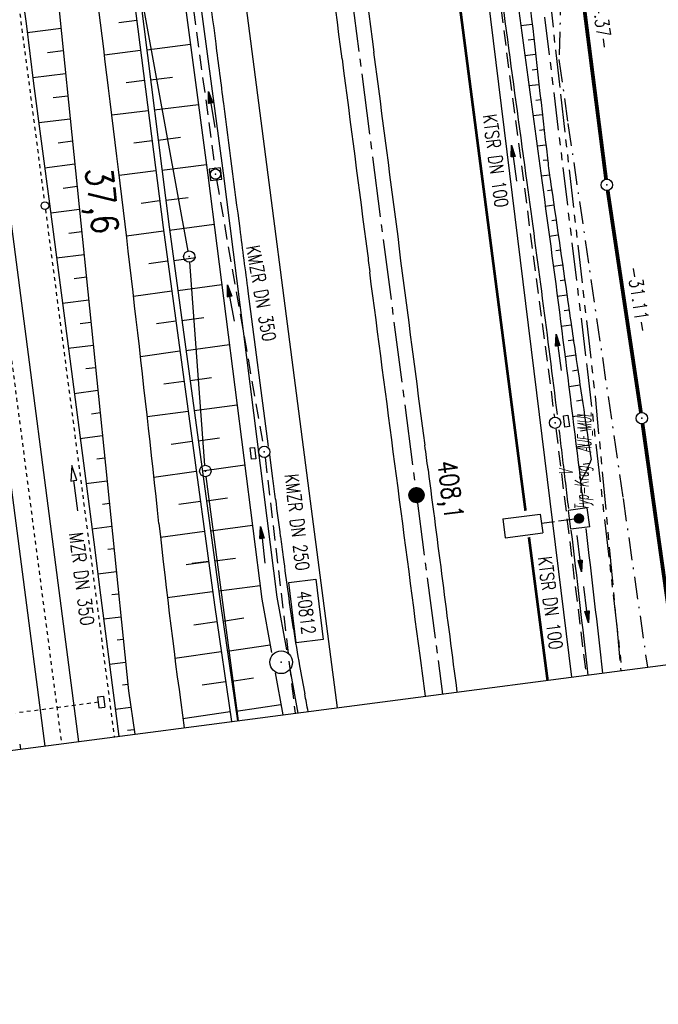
# Model space of a CAD drawing. Extents: x 446005 to 446745, y 447032 to 448234.
# Tile 24 of 127: x 446413 to 446497, y 447032 to 447162. Entities that reach past the tile are written whole.
import ezdxf
from ezdxf.enums import TextEntityAlignment as Align

# ---------------------------------------------------------------- set-up
doc = ezdxf.new("R2010")
doc.units = 0
doc.header["$LTSCALE"] = 2
doc.header["$MEASUREMENT"] = 0
for name, pattern in [('ACAD_ISO03W100', [0.5, 0.25, -0.25]), ('ACAD_ISO10W100W', [0.5, 0.25, -0.25]), ('ACHSE', [5.5, 4, -0.5, 0.5, -0.5]), ('AUSGEZOGEN', [0]), ('BAB-FM2', [2.6, 1.5, -0.5, 0.1, -0.5]), ('EINAUSFÄDELUNG', [3.5, 2.5, -1]), ('GESTRICH-X2', [1.5, 1, -0.5]), ('PHANTOMX2', [5, 2.5, -0.5, 0.5, -0.5, 0.5, -0.5]), ('STRICHLINIEX2', [0.5, 0.25, -0.25])]:
    doc.linetypes.add(name, pattern=pattern)
doc.layers.get('0').update_dxf_attribs({"linetype": 'AUSGEZOGEN'})
for name, color, linetype in [('201-ABSTAND', 8, 'AUSGEZOGEN'), ('201-GRENZL-BAB', 7, 'AUSGEZOGEN'), ('201-GRENZP-BAB', 7, 'AUSGEZOGEN'), ('ACHSETOP', 250, 'ACHSE'), ('ANMERKUNG', 7, 'CONTINUOUS'), ('BAB_FM', 5, 'BAB-FM2'), ('BOESCHG', 250, 'AUSGEZOGEN'), ('DB-Bahnachse', 7, 'CONTINUOUS'), ('DB-Bestand', 8, 'CONTINUOUS'), ('DB-Böschungen', 15, 'CONTINUOUS'), ('DB-Gleisachse', 7, 'CONTINUOUS'), ('DB-Kabelanlagen', 15, 'CONTINUOUS'), ('DB-Tiefenentwässerung', 15, 'CONTINUOUS'), ('EINAUSF', 250, 'EINAUSFÄDELUNG'), ('FBRTOP', 250, 'AUSGEZOGEN'), ('HEKT_B', 250, 'CONTINUOUS'), ('KANAL', 7, 'GESTRICH-X2'), ('Lichtwellenleiter COLT', 46, 'PHANTOMX2'), ('Lichtwellenleiter GLH', 46, 'PHANTOMX2'), ('MULDE', 250, 'AUSGEZOGEN'), ('PFEIL', 7, 'CONTINUOUS'), ('PFEILTOP', 200, 'AUSGEZOGEN'), ('PP', 7, 'AUSGEZOGEN'), ('SB', 1, 'CONTINUOUS'), ('SCHSYMBOL', 200, 'AUSGEZOGEN'), ('TEXTO', 4, 'CONTINUOUS')]:
    doc.layers.add(name, color=color, linetype=linetype)
doc.styles.add('ROMANS', font='romans.shx', dxfattribs={"width": 0.8})

# ---------------------------------------------------------------- blocks, each defined once
blk = doc.blocks.new('*X15')
at = {"color": 0}
for p, q in [((212.23, 257.39), (213.24, 258.4)), ((212.24, 257.33), (213.31, 258.4)), ((212.24, 257.47), (213.17, 258.4)), ((212.24, 257.26), (213.37, 258.39)), ((212.24, 257.55), (213.09, 258.39)), ((212.25, 257.2), (213.43, 258.38)), ((212.26, 257.63), (213, 258.37)), ((212.27, 257.14), (213.49, 258.37)), ((212.28, 257.09), (213.55, 258.35)), ((212.29, 257.73), (212.9, 258.35)), ((212.3, 257.04), (213.6, 258.33)), ((212.32, 256.99), (213.65, 258.31)), ((212.34, 257.86), (212.78, 258.29)), ((212.35, 256.94), (213.69, 258.29)), ((212.37, 256.9), (213.74, 258.26)), ((212.4, 256.85), (213.78, 258.24)), ((212.43, 256.81), (213.83, 258.21)), ((212.46, 256.77), (213.86, 258.18)), ((212.49, 256.73), (213.9, 258.14)), ((212.53, 256.7), (213.94, 258.11)), ((212.56, 256.66), (213.97, 258.07)), ((212.6, 256.63), (214.01, 258.03)), ((212.64, 256.6), (214.04, 257.99)), ((212.68, 256.57), (214.07, 257.95)), ((212.73, 256.54), (214.09, 257.91)), ((212.77, 256.52), (214.12, 257.86)), ((212.82, 256.49), (214.14, 257.82)), ((212.87, 256.47), (214.16, 257.77)), ((212.92, 256.45), (214.18, 257.72)), ((212.97, 256.44), (214.2, 257.66)), ((213.03, 256.42), (214.21, 257.6)), ((213.09, 256.41), (214.22, 257.54)), ((213.16, 256.41), (214.23, 257.48)), ((213.22, 256.4), (214.23, 257.41)), ((213.3, 256.41), (214.23, 257.34)), ((213.38, 256.41), (214.22, 257.26)), ((213.46, 256.43), (214.2, 257.17)), ((213.56, 256.46), (214.18, 257.07)), ((213.69, 256.51), (214.12, 256.95))]:
    blk.add_line(p, q, dxfattribs=at)
blk = doc.blocks.new('SRMAST2')
at = {"color": 0}
blk.add_circle((0, 0), 0.999, dxfattribs=at)
blk.add_point((0, 0), dxfattribs=at)
blk.add_blockref('*X15', (-213.23, -257.4))
blk = doc.blocks.new('20')
blk.add_lwpolyline([(-0.75, -0.75), (0.75, -0.75), (0.75, 0.75), (-0.75, 0.75)], close=True)
blk.add_circle((0, 0), 0.676)
blk.add_point((0, 0))
blk = doc.blocks.new('GST')
at = {"color": 0}
blk.add_circle((0, 0), 0.75, dxfattribs=at)
blk.add_point((0, 0), dxfattribs=at)
blk = doc.blocks.new('17')
blk.add_lwpolyline([(-0.76, -1.22), (0.75, -1.22), (0.75, -1.8), (-0.76, -1.8)], close=True)
blk.add_blockref('GST', (0, 0))
blk = doc.blocks.new('13')
blk.add_lwpolyline([(0.76, 1.22), (-0.75, 1.22), (-0.75, 1.8), (0.76, 1.8)], close=True)
at = {"rotation": 180}
blk.add_blockref('GST', (0, 0), dxfattribs=at)
blk = doc.blocks.new('PP')
at = {"color": 0}
blk.add_circle((0, -0.01), 1.49, dxfattribs=at)
blk.add_point((0, 0), dxfattribs=at)
blk = doc.blocks.new('PFEIL2')
at = {"color": 0}
for p, q in [((0.88, 0), (-2.4, -0.01)), ((0.88, -0.27), (0.88, 0.28)), ((0.88, 0.28), (2.43, 0.01)), ((0.91, 0.27), (0.88, 0.26)), ((0.97, 0.26), (0.88, 0.25)), ((1.02, 0.25), (0.88, 0.23)), ((1.07, 0.24), (0.88, 0.21)), ((1.13, 0.23), (0.88, 0.19)), ((1.18, 0.22), (0.88, 0.17)), ((1.24, 0.21), (0.88, 0.15)), ((1.29, 0.21), (0.88, 0.14)), ((1.34, 0.2), (0.88, 0.12)), ((1.4, 0.19), (0.88, 0.1)), ((1.45, 0.18), (0.88, 0.08)), ((1.51, 0.17), (0.88, 0.06)), ((1.56, 0.16), (0.88, 0.04)), ((1.61, 0.15), (0.88, 0.02)), ((1.67, 0.14), (0.88, 0.01)), ((1.72, 0.13), (0.88, -0.01)), ((1.78, 0.12), (0.88, -0.03)), ((1.83, 0.11), (0.88, -0.05)), ((1.88, 0.1), (0.88, -0.07)), ((1.94, 0.09), (0.88, -0.09)), ((2.05, 0.08), (0.88, -0.12)), ((1.99, 0.08), (0.88, -0.11)), ((2.1, 0.07), (0.88, -0.14)), ((2.15, 0.06), (0.88, -0.16)), ((2.21, 0.05), (0.88, -0.18)), ((2.26, 0.04), (0.88, -0.2)), ((2.32, 0.03), (0.88, -0.22)), ((2.37, 0.02), (0.88, -0.23)), ((2.42, 0.01), (0.88, -0.25)), ((2.43, 0.01), (0.88, -0.27))]:
    blk.add_line(p, q, dxfattribs=at)

msp = doc.modelspace()

# ---------------------------------------------------------------- linework, layer by layer
msp.add_line((446155.57, 447031.76), (446744.56, 447108.75))
at = {"layer": '201-GRENZL-BAB'}
msp.add_line((446441.62, 447069.15), (446437.35, 447101.34), dxfattribs=at)
at = {"layer": '201-GRENZL-BAB', "flags": 128}
for points in [[(446435, 447131.09), (446417.1, 447229.21)], [(446437.19, 447102.83), (446435.19, 447129.6)]]:
    msp.add_lwpolyline(points, dxfattribs=at)
at = {"layer": '201-GRENZL-BAB', "const_width": 0.5, "flags": 128}
for points in [[(446484.7, 447183.08), (446490.13, 447140.55)], [(446494.73, 447109.78), (446490.34, 447139.07)], [(446499.04, 447079.11), (446494.94, 447108.3)]]:
    msp.add_lwpolyline(points, dxfattribs=at)
at = {"layer": 'ACHSETOP'}
for p, q in [((446452.2, 447198.07), (446465.11, 447098.9)), ((446465.11, 447098.9), (446468.53, 447072.67))]:
    msp.add_line(p, q, dxfattribs=at)
at = {"layer": 'BAB_FM'}
for p, q in [((446484.51, 447175.57), (446483.9, 447156.33)), ((446483.9, 447156.33), (446485.1, 447147.91)), ((446485.1, 447147.91), (446492.37, 447098.44)), ((446492.37, 447098.44), (446495.59, 447076.21))]:
    msp.add_line(p, q, dxfattribs=at)
at = {"layer": 'BOESCHG'}
for p, q in [((446422.92, 447203.28), (446431.67, 447134.17)), ((446423.71, 447203.39), (446432.46, 447134.27)), ((446417.76, 447164.84), (446427.11, 447073.09)), ((446425.83, 447161.24), (446428.21, 447161.54)), ((446478.87, 447160.84), (446480.38, 447161.01)), ((446429.51, 447157.63), (446435.29, 447158.36)), ((446479.87, 447158.94), (446480.6, 447159.02)), ((446423.94, 447156.97), (446428.71, 447157.57)), ((446479.41, 447156.88), (446480.82, 447157.04)), ((446430.01, 447153.66), (446432.92, 447154.03)), ((446480.36, 447154.97), (446481.05, 447155.05)), ((446426.82, 447153.3), (446429.21, 447153.6)), ((446479.94, 447152.91), (446481.27, 447153.06)), ((446430.51, 447149.69), (446436.35, 447150.43)), ((446480.85, 447151), (446481.5, 447151.08)), ((446424.92, 447149.03), (446429.71, 447149.63)), ((446480.48, 447148.95), (446481.73, 447149.09)), ((446431.01, 447145.72), (446433.95, 447146.09)), ((446481.35, 447147.03), (446481.95, 447147.1)), ((446427.81, 447145.36), (446430.22, 447145.67)), ((446481.02, 447144.98), (446482.18, 447145.11)), ((446431.52, 447141.76), (446437.41, 447142.5)), ((446481.85, 447143.06), (446482.41, 447143.13)), ((446425.88, 447141.09), (446430.72, 447141.7)), ((446481.56, 447140.99), (446482.66, 447141.14)), ((446482.39, 447139.08), (446482.95, 447139.16)), ((446428.79, 447137.42), (446431.22, 447137.73)), ((446432.02, 447137.79), (446434.97, 447138.16)), ((446482.11, 447137.02), (446483.24, 447137.18)), ((446432.53, 447133.82), (446438.42, 447134.62)), ((446482.95, 447135.12), (446483.52, 447135.21)), ((446426.83, 447133.09), (446431.73, 447133.76)), ((446431.67, 447134.17), (446438.45, 447084.44)), ((446432.46, 447134.27), (446439.24, 447084.55)), ((446482.64, 447133.06), (446483.81, 447133.23)), ((446483.5, 447131.16), (446484.1, 447131.25)), ((446429.78, 447129.46), (446432.27, 447129.8)), ((446433.07, 447129.86), (446435.99, 447130.25)), ((446483.17, 447129.09), (446484.39, 447129.27)), ((446433.61, 447125.89), (446439.43, 447126.69)), ((446484.05, 447127.2), (446484.67, 447127.29)), ((446427.77, 447125.15), (446432.81, 447125.84)), ((446483.69, 447125.13), (446484.96, 447125.31)), ((446484.6, 447123.24), (446485.25, 447123.33)), ((446430.79, 447121.52), (446433.35, 447121.87)), ((446434.15, 447121.93), (446437.04, 447122.32)), ((446484.21, 447121.16), (446485.54, 447121.35)), ((446485.14, 447119.27), (446485.82, 447119.37)), ((446428.68, 447117.2), (446433.89, 447117.91)), ((446434.69, 447117.97), (446440.44, 447118.75)), ((446484.72, 447117.19), (446486.11, 447117.39)), ((446485.69, 447115.31), (446486.4, 447115.41)), ((446431.78, 447113.58), (446434.43, 447113.94)), ((446435.23, 447114), (446438.08, 447114.39)), ((446485.22, 447113.22), (446486.69, 447113.44)), ((446486.22, 447111.34), (446486.98, 447111.46)), ((446429.58, 447109.25), (446434.97, 447109.98)), ((446435.77, 447110.04), (446441.45, 447110.81)), ((446485.71, 447109.25), (446487.27, 447109.48)), ((446486.76, 447107.38), (446487.56, 447107.5)), ((446432.76, 447105.64), (446435.51, 447106.02)), ((446436.31, 447106.08), (446439.13, 447106.46)), ((446486.2, 447105.28), (446487.86, 447105.52)), ((446430.46, 447101.29), (446436.05, 447102.05)), ((446436.85, 447102.11), (446442.46, 447102.88)), ((446487.96, 447103.06), (446487.11, 447102.94)), ((446433.74, 447097.7), (446436.59, 447098.09)), ((446437.39, 447098.15), (446440.17, 447098.53)), ((446431.32, 447093.34), (446437.13, 447094.13)), ((446437.93, 447094.19), (446443.47, 447094.94)), ((446438.47, 447090.22), (446441.22, 447090.6)), ((446434.72, 447089.76), (446437.67, 447090.16)), ((446439.01, 447086.26), (446444.47, 447087)), ((446432.23, 447085.39), (446438.21, 447086.2)), ((446438.45, 447084.44), (446440.7, 447069.03)), ((446439.24, 447084.55), (446441.49, 447069.13)), ((446439.57, 447082.3), (446442.33, 447082.7)), ((446435.75, 447081.8), (446438.77, 447082.24)), ((446440.15, 447078.34), (446445.79, 447079.17)), ((446433.23, 447077.39), (446439.35, 447078.28)), ((446440.73, 447074.38), (446443.62, 447074.81)), ((446436.84, 447073.87), (446439.93, 447074.33)), ((446427.11, 447073.09), (446427.93, 447067.36)), ((446441.3, 447070.42), (446447.22, 447071.29)), ((446434.28, 447069.46), (446440.51, 447070.37))]:
    msp.add_line(p, q, dxfattribs=at)
msp.add_lwpolyline([(446480.17, 447162.89, 0.000901), (446482.39, 447143.32, 0.006832), (446482.72, 447140.75, 0.000544), (446482.75, 447140.55, 0.000007), (446485.09, 447124.4, 0.000282), (446486.2, 447116.8, 0.000162), (446488.15, 447103.54)], format="xyb", dxfattribs=at)
for centre, radius, start, end in [((435439.44, 445796.34), 11068.44, 7.038297, 7.325232), ((442677.21, 446689.93), 3775.73, 6.16078, 7.0383), ((446475.06, 447108.25), 13.91, 327.1928, 340.1947), ((447300.84, 447189.02), 874.76, 186.16078, 187.9379)]:
    msp.add_arc(centre, radius, start, end, dxfattribs=at)
at = {"layer": 'DB-Bahnachse', "linetype": 'ACAD_ISO10W100W'}
msp.add_line((446409.74, 447131.54), (446418.28, 447066.1), dxfattribs=at)
at = {"layer": 'DB-Bestand', "linetype": 'Continuous'}
for p, q in [((446483.05, 447115.93), (446483.05, 447115.93)), ((446484.74, 447100.86), (446484.74, 447100.86))]:
    msp.add_line(p, q, dxfattribs=at)
at = {"layer": 'DB-Böschungen', "linetype": 'Continuous'}
for p, q in [((446410.35, 447185.9), (446413.59, 447161.11)), ((446413.59, 447161.11), (446414.59, 447153.17)), ((446414.59, 447153.17), (446416.69, 447137.31)), ((446416.69, 447137.31), (446416.82, 447136.32)), ((446416.82, 447136.32), (446420.05, 447111.53)), ((446420.05, 447111.53), (446422.66, 447091.7)), ((446422.66, 447091.7), (446423.28, 447086.74)), ((446423.28, 447086.74), (446425.85, 447067.09))]:
    msp.add_line(p, q, dxfattribs=at)
for points in [[(446413.74, 447159.92), (446418.21, 447160.48)], [(446418.51, 447157.5), (446416.44, 447157.24)], [(446414.49, 447153.97), (446418.81, 447154.51)], [(446419.12, 447151.53), (446417.15, 447151.28)], [(446415.29, 447148.02), (446419.42, 447148.54)], [(446419.73, 447145.56), (446417.85, 447145.32)], [(446416.04, 447142.07), (446420.03, 447142.57)], [(446420.34, 447139.59), (446418.5, 447139.35)], [(446416.84, 447136.12), (446420.64, 447136.6)], [(446420.94, 447133.62), (446419.25, 447133.4)], [(446417.6, 447130.17), (446421.25, 447130.63)], [(446421.55, 447127.64), (446419.96, 447127.44)], [(446418.4, 447124.22), (446421.86, 447124.66)], [(446422.16, 447121.67), (446420.71, 447121.49)], [(446419.15, 447118.27), (446422.47, 447118.69)], [(446422.77, 447115.7), (446421.46, 447115.54)], [(446419.95, 447112.32), (446423.07, 447112.72)], [(446423.38, 447109.73), (446422.21, 447109.58)], [(446420.7, 447106.37), (446423.68, 447106.75)], [(446423.99, 447103.76), (446422.91, 447103.63)], [(446421.5, 447100.42), (446424.29, 447100.78)], [(446424.59, 447097.79), (446423.67, 447097.67)], [(446422.26, 447094.47), (446424.9, 447094.81)], [(446425.2, 447091.82), (446424.37, 447091.71)], [(446437.72, 447090.13), (446435.53, 447089.9)], [(446423.06, 447088.52), (446425.51, 447088.83)], [(446425.81, 447085.85), (446424.92, 447085.74)], [(446423.81, 447082.57), (446426.12, 447082.86)], [(446426.42, 447079.88), (446425.62, 447079.78)], [(446424.61, 447076.63), (446426.72, 447076.89)], [(446427.03, 447073.91), (446426.33, 447073.82)], [(446425.36, 447070.67), (446427.42, 447070.93)], [(446427.84, 447067.96), (446426.98, 447067.85)]]:
    msp.add_lwpolyline(points, dxfattribs=at)
at = {"layer": 'DB-Gleisachse', "linetype": 'Continuous'}
for p, q in [((446376.56, 447368.35), (446416.07, 447065.81)), ((446381.04, 447368.84), (446420.53, 447066.39))]:
    msp.add_line(p, q, dxfattribs=at)
at = {"layer": 'DB-Kabelanlagen', "linetype": 'Continuous'}
for p, q in [((446423.02, 447072.3), (446423.81, 447072.4)), ((446423.02, 447072.3), (446423.21, 447070.86)), ((446423.81, 447072.4), (446424, 447070.96)), ((446423.21, 447070.86), (446424, 447070.96)), ((446412.76, 447066.05), (446412.84, 447065.39))]:
    msp.add_line(p, q, dxfattribs=at)
at = {"layer": 'DB-Kabelanlagen', "linetype": 'STRICHLINIEX2'}
msp.add_line((446423.12, 447071.58), (446412.19, 447070.15), dxfattribs=at)
at = {"layer": 'DB-Tiefenentwässerung', "linetype": 'ACAD_ISO03W100'}
for p, q in [((446406.04, 447213.92), (446416.01, 447137.57)), ((446416.14, 447136.58), (446425.23, 447067.01))]:
    msp.add_line(p, q, dxfattribs=at)
at = {"layer": 'DB-Tiefenentwässerung', "linetype": 'Continuous'}
msp.add_lwpolyline([(446420.42, 447096.85), (446419.88, 447100.82), (446420.28, 447100.87), (446419.61, 447102.8), (446419.48, 447100.76), (446419.88, 447100.82)], dxfattribs=at)
msp.add_circle((446416.08, 447137.07), 0.5, dxfattribs=at)
at = {"layer": 'EINAUSF', "const_width": 0.35, "flags": 128}
msp.add_lwpolyline([(446453.67, 447295.24), (446466.09, 447199.87), (446478.99, 447100.71), (446479.5, 447096.83)], dxfattribs=at)
at = {"layer": 'EINAUSF', "const_width": 0.35}
msp.add_lwpolyline([(446479.95, 447093.35), (446482.41, 447074.48)], dxfattribs=at)
at = {"layer": 'FBRTOP'}
for p, q in [((446469.89, 447202.25), (446485.55, 447074.89)), ((446438.32, 447196.26), (446451.23, 447097.1)), ((446446.14, 447101.11), (446445.74, 447104.21)), ((446451.23, 447097.1), (446454.65, 447070.85))]:
    msp.add_line(p, q, dxfattribs=at)
for points in [[(446412.08, 447372.66, 0.000006), (446414.08, 447357.13, 0.00001), (446415.26, 447348.07, 0.000016), (446416.85, 447335.74, -0.000001), (446418.45, 447323.41, -0.000146), (446420.53, 447307.32, -0.000272), (446421.63, 447298.7, -0.00647), (446421.71, 447298.05, -0.000174), (446424.15, 447273.89, -0.003297), (446424.47, 447270.57, -0.001172), (446425.26, 447261.22)], [(446363.33, 447740.45, 0.000002), (446366.28, 447717.76, 0.000326)], [(446439.68, 447150.52, -0.000431), (446438.66, 447158.43, 0.000203), (446436.52, 447175.2, 0.00008), (446433.68, 447197.23, 0.000651), (446433.33, 447199.93, 0.000033), (446432.79, 447204.09, 0.000007), (446430.1, 447224.53), (446426.86, 447249.12, 0.00007), (446426.46, 447252.12, 0.000023), (446425.26, 447261.22)], [(446445.59, 447105.31), (446442.91, 447125.78, -0.000131), (446441.83, 447134.04, -0.000066), (446439.68, 447150.52)]]:
    msp.add_lwpolyline(points, format="xyb", dxfattribs=at)
for centre, radius, start, end in [((491565.63, 453017.96), 45485.3, 187.368816, 187.40296), ((406894.72, 442028.82), 39891.5, 7.385193, 7.422376), ((477585.44, 451201.52), 31387.61, 187.40296, 187.450693), ((503155.53, 454511.28), 57175.26, 187.390813, 187.416756), ((448894.86, 447447.91), 2456.78, 187.41676, 187.47436), ((399268.07, 440966.21), 47595.77, 7.411087, 7.442565), ((-591723.83, 310921.58), 1047079.63, 7.47156962, 7.47435988), ((436349.54, 445789.55), 10201.91, 7.392939, 7.411087), ((2786825.94, 750768.57), 2359977.73, 187.39293869, 187.39365708), ((440403.8, 446310.05), 6093.9, 7.43263, 7.458659), ((465906.42, 449637.04), 19624.82, 187.432632, 187.447135), ((446977.25, 447162.73), 534.61, 187.4471, 187.7407), ((448112.35, 447317.02), 1680.15, 187.7407, 187.9063), ((446689.19, 447119.38), 243.34, 187.9063, 189.0156), ((446711.55, 447122.93), 265.97, 189.0156, 190.0766), ((437851.51, 445948.05), 8687.83, 7.435721, 7.47157), ((446659.76, 447113.73), 213.38, 190.0766, 191.0891), ((446223.29, 447028.18), 231.4, 10.5006, 11.0891)]:
    msp.add_arc(centre, radius, start, end, dxfattribs=at)
at = {"layer": 'KANAL'}
for p, q in [((446431.34, 447195.62), (446438.5, 447141.97)), ((446474.28, 447178.03), (446483.31, 447109.19)), ((446438.72, 447140.5), (446444.91, 447105.34)), ((446483.5, 447107.69), (446487.5, 447075.15)), ((446445.13, 447103.84), (446449.1, 447070.13))]:
    msp.add_line(p, q, dxfattribs=at)
at = {"layer": 'Lichtwellenleiter COLT'}
for p, q in [((446478.42, 447191.72), (446487.63, 447115.57)), ((446487.63, 447115.57), (446492.22, 447075.76))]:
    msp.add_line(p, q, dxfattribs=at)
at = {"layer": 'Lichtwellenleiter GLH'}
for p, q in [((446477.49, 447215.3), (446483.44, 447157.61)), ((446483.44, 447157.61), (446484.11, 447151.75)), ((446484.11, 447151.75), (446488.68, 447111.94)), ((446488.68, 447111.94), (446492.08, 447075.75))]:
    msp.add_line(p, q, dxfattribs=at)
at = {"layer": 'MULDE'}
for p, q in [((446446.47, 447075.45), (446447.47, 447069.91)), ((446448.45, 447075.74), (446449.45, 447070.17))]:
    msp.add_line(p, q, dxfattribs=at)
for points in [[(446396.04, 447460.28), (446396.78, 447454.71), (446402.77, 447414.11), (446408.54, 447372.22), (446415.02, 447322.63), (446416.6, 447305.2), (446420.5, 447271.67), (446427.7, 447217.81), (446430.24, 447196.24), (446437.59, 447141.1), (446444.71, 447085.16), (446445.98, 447078.13)], [(446423.19, 447266.66), (446429.68, 447218.06), (446432.23, 447196.49), (446439.58, 447141.36), (446446.69, 447085.46), (446447.94, 447078.52)]]:
    msp.add_lwpolyline(points, dxfattribs=at)
for points in [[(446487.4, 447339.93, 0.020546), (446483.8, 447336.83, 0.042267), (446482.34, 447335.2, 0.028906), (446476.69, 447326.8, 0.04019), (446473.53, 447320.31, 0.030803), (446470.37, 447310.5, 0.03175), (446468.52, 447300.68, 0.014702), (446467.18, 447286.44, 0.019094), (446466.9, 447275.47, 0.007209), (446467.33, 447259.42, 0.013935), (446467.89, 447251.18, 0.004253), (446469.99, 447231.36, 0.002937), (446473.44, 447202.69, 0.002744), (446481.65, 447140.38, -0.004316), (446486.75, 447100.72, -0.000155), (446487.16, 447097.3, 0.001684)], [(446474.6, 447177.9, 0.001664), (446479.67, 447140.11, -0.003332), (446483.66, 447109.52, -0.001193)], [(446483.91, 447107.52, -0.000766), (446484.76, 447100.48, -0.000152), (446485.16, 447097.13, 0.001684)], [(446485.5, 447094.3, -0.000866), (446487.74, 447075.18, 0.000347)]]:
    msp.add_lwpolyline(points, format="xyb", dxfattribs=at)
msp.add_arc((440967.54, 446439.36), 5558.69, 6.57071, 6.76846, dxfattribs=at)
at = {"layer": 'PP', "flags": 128}
msp.add_lwpolyline([(446448.27, 447087.39), (446451.84, 447087.83), (446452.81, 447079.85), (446449.24, 447079.42)], close=True, dxfattribs=at)
at = {"layer": 'SB'}
for p, q in [((446487.64, 447097.21), (446485.17, 447096.89)), ((446485.49, 447094.41), (446485.17, 447096.89)), ((446487.97, 447094.73), (446487.64, 447097.21)), ((446476.49, 447095.76), (446481.45, 447096.41)), ((446476.49, 447095.76), (446476.81, 447093.28)), ((446481.45, 447096.41), (446481.77, 447093.93)), ((446485.97, 447095.74), (446483.84, 447095.46)), ((446486.8, 447095.26), (446485.97, 447095.9)), ((446486.74, 447095.24), (446485.97, 447095.84)), ((446486.68, 447095.22), (446485.97, 447095.77)), ((446486.85, 447095.28), (446485.98, 447095.95)), ((446486.61, 447095.21), (446485.98, 447095.7)), ((446486.9, 447095.31), (446486, 447096)), ((446486.53, 447095.21), (446486, 447095.63)), ((446486.94, 447095.34), (446486.02, 447096.05)), ((446486.98, 447095.38), (446486.04, 447096.1)), ((446486.43, 447095.23), (446486.04, 447095.53)), ((446487.01, 447095.41), (446486.06, 447096.14)), ((446487.04, 447095.45), (446486.09, 447096.18)), ((446487.07, 447095.49), (446486.13, 447096.22)), ((446487.1, 447095.53), (446486.16, 447096.26)), ((446487.12, 447095.58), (446486.2, 447096.29)), ((446487.14, 447095.63), (446486.24, 447096.32)), ((446487.15, 447095.68), (446486.29, 447096.35)), ((446487.16, 447095.74), (446486.34, 447096.37)), ((446487.17, 447095.8), (446486.4, 447096.39)), ((446487.16, 447095.86), (446486.46, 447096.4)), ((446487.15, 447095.93), (446486.53, 447096.41)), ((446487.13, 447096.01), (446486.62, 447096.41)), ((446487.09, 447096.11), (446486.72, 447096.39)), ((446483.34, 447095.39), (446481.61, 447095.17)), ((446487.97, 447094.73), (446485.49, 447094.41)), ((446486.26, 447095.3), (446486.15, 447095.38)), ((446476.81, 447093.28), (446481.77, 447093.93))]:
    msp.add_line(p, q, dxfattribs=at)
msp.add_circle((446486.57, 447095.81), 0.6, dxfattribs=at)

# ---------------------------------------------------------------- block references
at = {"layer": '201-GRENZP-BAB', "rotation": 277.4163262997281}
for p in [(446490.23, 447139.81), (446435.13, 447130.35), (446494.84, 447109.04), (446437.25, 447102.08)]:
    msp.add_blockref('GST', p, dxfattribs=at)
at = {"layer": 'HEKT_B'}
msp.add_blockref('SRMAST2', (446465.11, 447098.9), dxfattribs=at)
at = {"layer": 'PFEIL'}
for p, rotation in [((446477.99, 447142.66), 97.46939999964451), ((446440.61, 447124.22), 99.98000000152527), ((446444.83, 447092.33), 96.71669999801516), ((446487.5, 447084.48), 277.0199999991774)]:
    msp.add_blockref('PFEIL2', p, dxfattribs=dict(at, rotation=rotation))
at = {"layer": 'PFEILTOP'}
for p, rotation in [((446438.1, 447149.72), 99.58733496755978), ((446483.87, 447117.71), 97.52843598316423), ((446486.61, 447091.18), 276.5867014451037)]:
    msp.add_blockref('PFEIL2', p, dxfattribs=dict(at, rotation=rotation))
at = {"layer": 'PP'}
msp.add_blockref('PP', (446447.25, 447076.87), dxfattribs=at)
at = {"layer": 'SCHSYMBOL', "rotation": 277.4164}
for name, p in [('20', (446438.59, 447141.23)), ('13', (446483.4, 447108.45)), ('17', (446445.03, 447104.6))]:
    msp.add_blockref(name, p, dxfattribs=at)

# ---------------------------------------------------------------- texts
at = {"layer": '201-ABSTAND', "char_height": 1.8, "attachment_point": 5, "style": 'ROMANS'}
for s, insert, rotation in [('-44.37-', (446489.49, 447162.08), 277.2769), ('-31.11-', (446494.45, 447124.71), 278.5213)]:
    msp.add_mtext(s, dxfattribs=dict(at, insert=insert, rotation=rotation))
at = {"layer": 'ANMERKUNG', "style": 'ROMANS', "oblique": 7, "width": 0.5}
for s, p in [('AUF_MUL', (446488.15, 447104.54)), ('V', (446485.76, 447101.6)), ('Typ=Krag', (446487.81, 447096.97))]:
    msp.add_text(s, height=1.8, rotation=90, dxfattribs=at).set_placement(p)
at = {"layer": 'DB-Bahnachse', "linetype": 'Continuous', "style": 'ROMANS', "width": 0.8337}
msp.add_text('37,6', height=3.5, rotation=276.3016, dxfattribs=at).set_placement((446421.41, 447141.92))
at = {"layer": 'DB-Tiefenentwässerung', "linetype": 'Continuous', "style": 'ROMANS', "width": 0.8}
msp.add_text('MZR DN 350', height=1.8, rotation=277.3, dxfattribs=at).set_placement((446419.27, 447093.86))
at = {"layer": 'HEKT_B', "style": 'ROMANS', "width": 0.8}
msp.add_text('408,1', height=2.5, rotation=277.4164, dxfattribs=at).set_placement((446467.88, 447103.28))
at = {"layer": 'PP', "style": 'ROMANS', "width": 0.75}
msp.add_text('40812', height=1.8, rotation=276.9281, dxfattribs=at).set_placement((446450.02, 447080.42), align=Align.RIGHT)
at = {"layer": 'TEXTO', "style": 'ROMANS', "width": 0.75}
for s, rotation, p in [('KTSR DN 100', 277.4694, (446474.67, 447142.87)), ('KMZR DN 350', 279.98, (446443.74, 447125.37)), ('KMZR DN 250', 276.7167, (446448.48, 447095.22)), ('KTSR DN 100', 277.02, (446481.9, 447084.59))]:
    msp.add_text(s, height=1.8, rotation=rotation, dxfattribs=at).set_placement(p, align=Align.CENTER)

doc.saveas('drawing.dxf')
